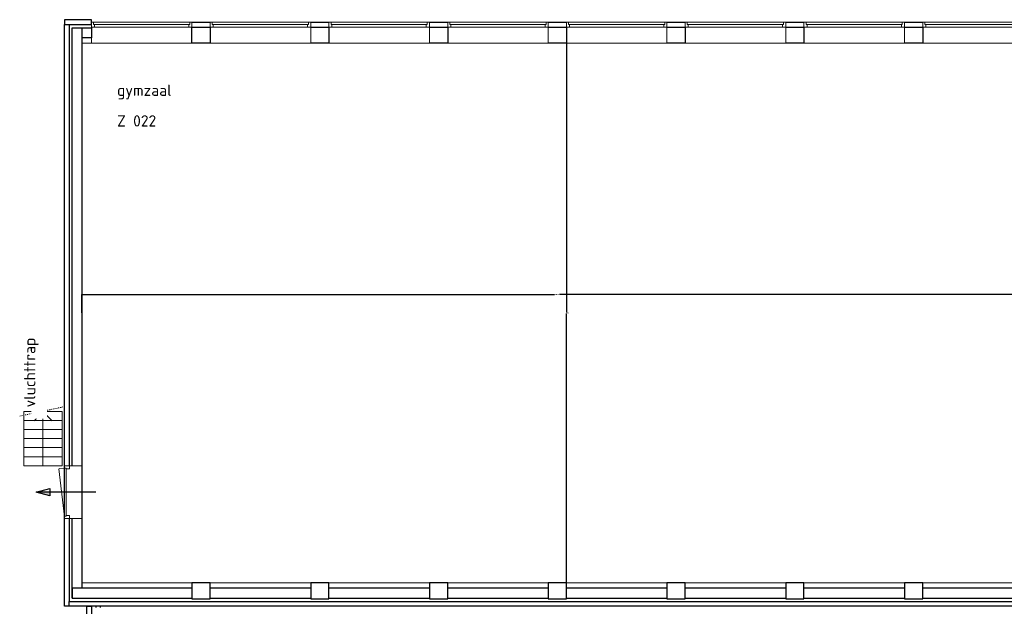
# Model space of a CAD drawing. Header units: millimetres. Extents: x -28579 to 211491, y -26192 to 102706.
# Tile 14 of 48: x -28579 to -6733, y 39968 to 52983. Entities that reach past the tile are written whole.
import ezdxf

# ---------------------------------------------------------------- set-up
doc = ezdxf.new("R2010")
doc.units = ezdxf.units.MM
doc.header["$LTSCALE"] = 100
doc.header["$PDMODE"] = 1
doc.header["$PDSIZE"] = -2
doc.linetypes.add('STYLE_01', pattern=[0.416641, 0.208282, -0.208359])
for name, color, linetype in [('AL22FF1-_KALKZANDST', 2, 'Continuous'), ('AL28_BETON', 3, 'Continuous'), ('AL65_BEVEILIGING', 1, 'Continuous')]:
    doc.layers.add(name, color=color, linetype=linetype)
doc.layers.add('hulplijnen', color=6, linetype='Continuous', plot=False)
doc.layers.add('None', color=7, linetype='Continuous', lineweight=5)
doc.styles.get("Standard").update_dxf_attribs({"font": 'isocpeur.ttf'})
doc.styles.add('Tekton Plus Regular', font='isocpeur.ttf')
doc.dimstyles.get("Standard").update_dxf_attribs({"dimtxt": 0.18, "dimasz": 0.18, "dimexe": 0.18, "dimexo": 0.0625, "dimgap": 0.09, "dimtad": 0, "dimtih": 1, "dimtoh": 1, "dimdec": 4, "dimzin": 0, "dimdsep": 46, "dimtxsty": 'Standard', "dimcen": 0.09, "dimadec": 0, "dimazin": 0, "dimtfac": 1, "dimtdec": 4, "dimtofl": 0, "dimtmove": 0, "dimatfit": 0, "dimfxl": 1, "dimtolj": 1, "dimtzin": 0, "dimarcsym": 0})

# ---------------------------------------------------------------- blocks, each defined once
blk = doc.blocks.new('Group-167')
at = {"color": 8, "linetype": 'Continuous', "lineweight": 5}
blk.add_wipeout([(-82971, 25920), (-82121, 25920), (-82121, 25720), (-82971, 25720)], dxfattribs=at).dxf.layer = 'None'
at = {"layer": 'None', "color": 8, "linetype": 'Continuous', "lineweight": 5}
blk.add_lwpolyline([(-82971, 25920), (-82121, 25920), (-82121, 25720), (-82971, 25720)], close=True, dxfattribs=at)
at = {"color": 8, "linetype": 'Continuous', "lineweight": 5}
blk.add_wipeout([(-82971, 26120), (-82121, 26120), (-82121, 25920), (-82971, 25920)], dxfattribs=at).dxf.layer = 'None'
at = {"layer": 'None', "color": 8, "linetype": 'Continuous', "lineweight": 5}
blk.add_lwpolyline([(-82971, 26120), (-82121, 26120), (-82121, 25920), (-82971, 25920)], close=True, dxfattribs=at)
at = {"color": 8, "linetype": 'Continuous', "lineweight": 5}
blk.add_wipeout([(-82971, 26320), (-82121, 26320), (-82121, 26120), (-82971, 26120)], dxfattribs=at).dxf.layer = 'None'
at = {"layer": 'None', "color": 8, "linetype": 'Continuous', "lineweight": 5}
blk.add_lwpolyline([(-82971, 26320), (-82121, 26320), (-82121, 26120), (-82971, 26120)], close=True, dxfattribs=at)
at = {"color": 8, "linetype": 'Continuous', "lineweight": 5}
blk.add_wipeout([(-82971, 26520), (-82121, 26520), (-82121, 26320), (-82971, 26320)], dxfattribs=at).dxf.layer = 'None'
at = {"layer": 'None', "color": 8, "linetype": 'Continuous', "lineweight": 5}
blk.add_lwpolyline([(-82971, 26520), (-82121, 26520), (-82121, 26320), (-82971, 26320)], close=True, dxfattribs=at)
at = {"color": 8, "linetype": 'Continuous', "lineweight": 5}
blk.add_wipeout([(-82971, 26720), (-82121, 26720), (-82121, 26520), (-82971, 26520)], dxfattribs=at).dxf.layer = 'None'
at = {"layer": 'None', "color": 8, "linetype": 'Continuous', "lineweight": 5}
blk.add_lwpolyline([(-82971, 26720), (-82121, 26720), (-82121, 26520), (-82971, 26520)], close=True, dxfattribs=at)
at = {"color": 8, "linetype": 'Continuous', "lineweight": 5}
blk.add_wipeout([(-82971, 26920), (-82121, 26920), (-82121, 26720), (-82971, 26720)], dxfattribs=at).dxf.layer = 'None'
at = {"layer": 'None', "color": 8, "linetype": 'STYLE_01', "lineweight": 5}
blk.add_line((-83062, 26820), (-81982, 27048), dxfattribs=at)
at = {"layer": 'None', "color": 8, "linetype": 'Continuous', "lineweight": 5}
for p, q in [((-82542, 26918), (-82742, 26718)), ((-82546, 26914), (-82546, 25720)), ((-82542, 26918), (-82342, 26718))]:
    blk.add_line(p, q, dxfattribs=at)
blk.add_lwpolyline([(-82971, 26920), (-82121, 26920), (-82121, 26720), (-82971, 26720)], close=True, dxfattribs=at)
blk = doc.blocks.new('Group-191')
at = {"color": 255, "linetype": 'Continuous', "lineweight": 5}
blk.add_wipeout([(-82071, 25720), (-81681, 25720), (-81681, 24550), (-82071, 24550)], dxfattribs=at).dxf.layer = 'None'
at = {"layer": 'None', "color": 255, "linetype": 'Continuous', "lineweight": 5}
blk.add_lwpolyline([(-82071, 25720), (-81681, 25720), (-81681, 24550), (-82071, 24550)], close=True, dxfattribs=at)
at = {"color": 8, "linetype": 'Continuous', "lineweight": 5}
for points in [[(-82071, 25653), (-81957, 25653), (-81957, 25720), (-82071, 25720)], [(-82071, 24617), (-81957, 24617), (-81957, 24550), (-82071, 24550)]]:
    blk.add_wipeout(points, dxfattribs=at).dxf.layer = 'None'
at = {"layer": 'None', "color": 8, "linetype": 'Continuous', "lineweight": 5}
for points in [[(-82071, 25653), (-81957, 25653), (-81957, 25720), (-82071, 25720)], [(-82071, 24617), (-81957, 24617), (-81957, 24550), (-82071, 24550)]]:
    blk.add_lwpolyline(points, close=True, dxfattribs=at)
at = {"color": 8, "linetype": 'Continuous', "lineweight": 5}
blk.add_wipeout([(-82071, 25668), (-82031, 25668), (-82031, 24602), (-82071, 24602)], dxfattribs=at).dxf.layer = 'None'
at = {"layer": 'None', "color": 8, "linetype": 'Continuous', "lineweight": 5}
for p, q in [((-82071, 24583), (-82194, 25653)), ((-82188, 25655), (-82071, 25668)), ((-82071, 25720), (-81681, 25720)), ((-82071, 24550), (-81681, 24550))]:
    blk.add_line(p, q, dxfattribs=at)
blk.add_lwpolyline([(-82071, 25668), (-82031, 25668), (-82031, 24602), (-82071, 24602)], close=True, dxfattribs=at)
blk = doc.blocks.new('Group-184')
at = {"color": 8, "linetype": 'Continuous', "lineweight": 5}
blk.add_wipeout([(-63026, 35562), (-60796, 35562), (-60796, 35448), (-63026, 35448)], dxfattribs=at).dxf.layer = 'None'
at = {"layer": 'None', "color": 8, "linetype": 'Continuous', "lineweight": 5}
blk.add_lwpolyline([(-63026, 35562), (-60796, 35562), (-60796, 35448), (-63026, 35448)], close=True, dxfattribs=at)
at = {"color": 8, "linetype": 'Continuous', "lineweight": 5}
blk.add_wipeout([(-63026, 35562), (-60796, 35562), (-60796, 35448), (-63026, 35448)], dxfattribs=at).dxf.layer = 'None'
at = {"layer": 'None', "color": 8, "linetype": 'Continuous', "lineweight": 5}
blk.add_lwpolyline([(-63026, 35562), (-60796, 35562), (-60796, 35448), (-63026, 35448)], close=True, dxfattribs=at)
at = {"color": 8, "linetype": 'Continuous', "lineweight": 5}
for points in [[(-63026, 35562), (-63026, 35448), (-62958, 35448), (-62958, 35512), (-62979, 35512), (-62979, 35562)], [(-60796, 35562), (-60796, 35448), (-60865, 35448), (-60865, 35512), (-60844, 35512), (-60844, 35562)]]:
    blk.add_wipeout(points, dxfattribs=at).dxf.layer = 'None'
at = {"layer": 'None', "color": 8, "linetype": 'Continuous', "lineweight": 5}
blk.add_line((-60865, 35512), (-62979, 35512), dxfattribs=at)
for points in [[(-63026, 35562), (-63026, 35448), (-62958, 35448), (-62958, 35512), (-62979, 35512), (-62979, 35562)], [(-60796, 35562), (-60796, 35448), (-60865, 35448), (-60865, 35512), (-60844, 35512), (-60844, 35562)]]:
    blk.add_lwpolyline(points, close=True, dxfattribs=at)
blk = doc.blocks.new('Group-182')
at = {"color": 8, "linetype": 'Continuous', "lineweight": 5}
blk.add_wipeout([(-65661, 35562), (-63431, 35562), (-63431, 35448), (-65661, 35448)], dxfattribs=at).dxf.layer = 'None'
at = {"layer": 'None', "color": 8, "linetype": 'Continuous', "lineweight": 5}
blk.add_lwpolyline([(-65661, 35562), (-63431, 35562), (-63431, 35448), (-65661, 35448)], close=True, dxfattribs=at)
at = {"color": 8, "linetype": 'Continuous', "lineweight": 5}
blk.add_wipeout([(-65661, 35562), (-63431, 35562), (-63431, 35448), (-65661, 35448)], dxfattribs=at).dxf.layer = 'None'
at = {"layer": 'None', "color": 8, "linetype": 'Continuous', "lineweight": 5}
blk.add_lwpolyline([(-65661, 35562), (-63431, 35562), (-63431, 35448), (-65661, 35448)], close=True, dxfattribs=at)
at = {"color": 8, "linetype": 'Continuous', "lineweight": 5}
for points in [[(-65661, 35562), (-65661, 35448), (-65593, 35448), (-65593, 35512), (-65614, 35512), (-65614, 35562)], [(-63431, 35562), (-63431, 35448), (-63500, 35448), (-63500, 35512), (-63479, 35512), (-63479, 35562)]]:
    blk.add_wipeout(points, dxfattribs=at).dxf.layer = 'None'
at = {"layer": 'None', "color": 8, "linetype": 'Continuous', "lineweight": 5}
blk.add_line((-63500, 35512), (-65614, 35512), dxfattribs=at)
for points in [[(-65661, 35562), (-65661, 35448), (-65593, 35448), (-65593, 35512), (-65614, 35512), (-65614, 35562)], [(-63431, 35562), (-63431, 35448), (-63500, 35448), (-63500, 35512), (-63479, 35512), (-63479, 35562)]]:
    blk.add_lwpolyline(points, close=True, dxfattribs=at)
blk = doc.blocks.new('Group-180')
at = {"color": 8, "linetype": 'Continuous', "lineweight": 5}
blk.add_wipeout([(-68296, 35562), (-66066, 35562), (-66066, 35448), (-68296, 35448)], dxfattribs=at).dxf.layer = 'None'
at = {"layer": 'None', "color": 8, "linetype": 'Continuous', "lineweight": 5}
blk.add_lwpolyline([(-68296, 35562), (-66066, 35562), (-66066, 35448), (-68296, 35448)], close=True, dxfattribs=at)
at = {"color": 8, "linetype": 'Continuous', "lineweight": 5}
blk.add_wipeout([(-68296, 35562), (-66066, 35562), (-66066, 35448), (-68296, 35448)], dxfattribs=at).dxf.layer = 'None'
at = {"layer": 'None', "color": 8, "linetype": 'Continuous', "lineweight": 5}
blk.add_lwpolyline([(-68296, 35562), (-66066, 35562), (-66066, 35448), (-68296, 35448)], close=True, dxfattribs=at)
at = {"color": 8, "linetype": 'Continuous', "lineweight": 5}
for points in [[(-68296, 35562), (-68296, 35448), (-68228, 35448), (-68228, 35512), (-68249, 35512), (-68249, 35562)], [(-66066, 35562), (-66066, 35448), (-66135, 35448), (-66135, 35512), (-66114, 35512), (-66114, 35562)]]:
    blk.add_wipeout(points, dxfattribs=at).dxf.layer = 'None'
at = {"layer": 'None', "color": 8, "linetype": 'Continuous', "lineweight": 5}
blk.add_line((-66135, 35512), (-68249, 35512), dxfattribs=at)
for points in [[(-68296, 35562), (-68296, 35448), (-68228, 35448), (-68228, 35512), (-68249, 35512), (-68249, 35562)], [(-66066, 35562), (-66066, 35448), (-66135, 35448), (-66135, 35512), (-66114, 35512), (-66114, 35562)]]:
    blk.add_lwpolyline(points, close=True, dxfattribs=at)
blk = doc.blocks.new('Group-178')
at = {"color": 8, "linetype": 'Continuous', "lineweight": 5}
blk.add_wipeout([(-70931, 35562), (-68701, 35562), (-68701, 35448), (-70931, 35448)], dxfattribs=at).dxf.layer = 'None'
at = {"layer": 'None', "color": 8, "linetype": 'Continuous', "lineweight": 5}
blk.add_lwpolyline([(-70931, 35562), (-68701, 35562), (-68701, 35448), (-70931, 35448)], close=True, dxfattribs=at)
at = {"color": 8, "linetype": 'Continuous', "lineweight": 5}
blk.add_wipeout([(-70931, 35562), (-68701, 35562), (-68701, 35448), (-70931, 35448)], dxfattribs=at).dxf.layer = 'None'
at = {"layer": 'None', "color": 8, "linetype": 'Continuous', "lineweight": 5}
blk.add_lwpolyline([(-70931, 35562), (-68701, 35562), (-68701, 35448), (-70931, 35448)], close=True, dxfattribs=at)
at = {"color": 8, "linetype": 'Continuous', "lineweight": 5}
for points in [[(-70931, 35562), (-70931, 35448), (-70863, 35448), (-70863, 35512), (-70884, 35512), (-70884, 35562)], [(-68701, 35562), (-68701, 35448), (-68770, 35448), (-68770, 35512), (-68749, 35512), (-68749, 35562)]]:
    blk.add_wipeout(points, dxfattribs=at).dxf.layer = 'None'
at = {"layer": 'None', "color": 8, "linetype": 'Continuous', "lineweight": 5}
blk.add_line((-68770, 35512), (-70884, 35512), dxfattribs=at)
for points in [[(-70931, 35562), (-70931, 35448), (-70863, 35448), (-70863, 35512), (-70884, 35512), (-70884, 35562)], [(-68701, 35562), (-68701, 35448), (-68770, 35448), (-68770, 35512), (-68749, 35512), (-68749, 35562)]]:
    blk.add_lwpolyline(points, close=True, dxfattribs=at)
blk = doc.blocks.new('Group-176')
at = {"color": 8, "linetype": 'Continuous', "lineweight": 5}
blk.add_wipeout([(-73566, 35562), (-71336, 35562), (-71336, 35448), (-73566, 35448)], dxfattribs=at).dxf.layer = 'None'
at = {"layer": 'None', "color": 8, "linetype": 'Continuous', "lineweight": 5}
blk.add_lwpolyline([(-73566, 35562), (-71336, 35562), (-71336, 35448), (-73566, 35448)], close=True, dxfattribs=at)
at = {"color": 8, "linetype": 'Continuous', "lineweight": 5}
blk.add_wipeout([(-73566, 35562), (-71336, 35562), (-71336, 35448), (-73566, 35448)], dxfattribs=at).dxf.layer = 'None'
at = {"layer": 'None', "color": 8, "linetype": 'Continuous', "lineweight": 5}
blk.add_lwpolyline([(-73566, 35562), (-71336, 35562), (-71336, 35448), (-73566, 35448)], close=True, dxfattribs=at)
at = {"color": 8, "linetype": 'Continuous', "lineweight": 5}
for points in [[(-73566, 35562), (-73566, 35448), (-73498, 35448), (-73498, 35512), (-73519, 35512), (-73519, 35562)], [(-71336, 35562), (-71336, 35448), (-71405, 35448), (-71405, 35512), (-71384, 35512), (-71384, 35562)]]:
    blk.add_wipeout(points, dxfattribs=at).dxf.layer = 'None'
at = {"layer": 'None', "color": 8, "linetype": 'Continuous', "lineweight": 5}
blk.add_line((-71405, 35512), (-73519, 35512), dxfattribs=at)
for points in [[(-73566, 35562), (-73566, 35448), (-73498, 35448), (-73498, 35512), (-73519, 35512), (-73519, 35562)], [(-71336, 35562), (-71336, 35448), (-71405, 35448), (-71405, 35512), (-71384, 35512), (-71384, 35562)]]:
    blk.add_lwpolyline(points, close=True, dxfattribs=at)
blk = doc.blocks.new('Group-174')
at = {"color": 8, "linetype": 'Continuous', "lineweight": 5}
blk.add_wipeout([(-76201, 35562), (-73971, 35562), (-73971, 35448), (-76201, 35448)], dxfattribs=at).dxf.layer = 'None'
at = {"layer": 'None', "color": 8, "linetype": 'Continuous', "lineweight": 5}
blk.add_lwpolyline([(-76201, 35562), (-73971, 35562), (-73971, 35448), (-76201, 35448)], close=True, dxfattribs=at)
at = {"color": 8, "linetype": 'Continuous', "lineweight": 5}
blk.add_wipeout([(-76201, 35562), (-73971, 35562), (-73971, 35448), (-76201, 35448)], dxfattribs=at).dxf.layer = 'None'
at = {"layer": 'None', "color": 8, "linetype": 'Continuous', "lineweight": 5}
blk.add_lwpolyline([(-76201, 35562), (-73971, 35562), (-73971, 35448), (-76201, 35448)], close=True, dxfattribs=at)
at = {"color": 8, "linetype": 'Continuous', "lineweight": 5}
for points in [[(-76201, 35562), (-76201, 35448), (-76133, 35448), (-76133, 35512), (-76154, 35512), (-76154, 35562)], [(-73971, 35562), (-73971, 35448), (-74040, 35448), (-74040, 35512), (-74019, 35512), (-74019, 35562)]]:
    blk.add_wipeout(points, dxfattribs=at).dxf.layer = 'None'
at = {"layer": 'None', "color": 8, "linetype": 'Continuous', "lineweight": 5}
blk.add_line((-74040, 35512), (-76154, 35512), dxfattribs=at)
for points in [[(-76201, 35562), (-76201, 35448), (-76133, 35448), (-76133, 35512), (-76154, 35512), (-76154, 35562)], [(-73971, 35562), (-73971, 35448), (-74040, 35448), (-74040, 35512), (-74019, 35512), (-74019, 35562)]]:
    blk.add_lwpolyline(points, close=True, dxfattribs=at)
blk = doc.blocks.new('Group-172')
at = {"color": 8, "linetype": 'Continuous', "lineweight": 5}
blk.add_wipeout([(-78836, 35562), (-76606, 35562), (-76606, 35448), (-78836, 35448)], dxfattribs=at).dxf.layer = 'None'
at = {"layer": 'None', "color": 8, "linetype": 'Continuous', "lineweight": 5}
blk.add_lwpolyline([(-78836, 35562), (-76606, 35562), (-76606, 35448), (-78836, 35448)], close=True, dxfattribs=at)
at = {"color": 8, "linetype": 'Continuous', "lineweight": 5}
blk.add_wipeout([(-78836, 35562), (-76606, 35562), (-76606, 35448), (-78836, 35448)], dxfattribs=at).dxf.layer = 'None'
at = {"layer": 'None', "color": 8, "linetype": 'Continuous', "lineweight": 5}
blk.add_lwpolyline([(-78836, 35562), (-76606, 35562), (-76606, 35448), (-78836, 35448)], close=True, dxfattribs=at)
at = {"color": 8, "linetype": 'Continuous', "lineweight": 5}
for points in [[(-78836, 35562), (-78836, 35448), (-78768, 35448), (-78768, 35512), (-78789, 35512), (-78789, 35562)], [(-76606, 35562), (-76606, 35448), (-76675, 35448), (-76675, 35512), (-76654, 35512), (-76654, 35562)]]:
    blk.add_wipeout(points, dxfattribs=at).dxf.layer = 'None'
at = {"layer": 'None', "color": 8, "linetype": 'Continuous', "lineweight": 5}
blk.add_line((-76675, 35512), (-78789, 35512), dxfattribs=at)
for points in [[(-78836, 35562), (-78836, 35448), (-78768, 35448), (-78768, 35512), (-78789, 35512), (-78789, 35562)], [(-76606, 35562), (-76606, 35448), (-76675, 35448), (-76675, 35512), (-76654, 35512), (-76654, 35562)]]:
    blk.add_lwpolyline(points, close=True, dxfattribs=at)
blk = doc.blocks.new('*D361')
at = {"layer": 'Defpoints', "color": 0, "linetype": 'Continuous', "lineweight": 0, "ltscale": 0.5, "transparency": 16777216}
for p in [(-6123, 46886), (-27198, 46476), (-6123, 46476)]:
    blk.add_point(p, dxfattribs=at)
at = {"layer": 'hulplijnen', "color": 0, "linetype": 'Continuous', "lineweight": -2, "ltscale": 0.5, "transparency": 16777216}
for p, q in [((-27198, 46476), (-27198, 46886)), ((-27198, 46886), (-16716, 46886)), ((-6123, 46886), (-16605, 46886)), ((-6123, 46476), (-6123, 46886))]:
    blk.add_line(p, q, dxfattribs=at)
at = {"layer": 'hulplijnen', "color": 0, "linetype": 'Continuous', "lineweight": 0, "ltscale": 0.5, "transparency": 16777216}
for points in [[(-27198, 46886), (-27198, 46886), (-27198, 46886)], [(-6123, 46886), (-6123, 46886), (-6123, 46886)]]:
    blk.add_solid(points, dxfattribs=at)
at = {"layer": 'hulplijnen', "color": 0, "linetype": 'Continuous', "lineweight": 0, "ltscale": 0.5, "transparency": 16777216, "insert": (-16660, 46886), "char_height": 18, "attachment_point": 5}
blk.add_mtext('\\A1;21075.0000', dxfattribs=at)
blk = doc.blocks.new('*D362')
at = {"layer": 'Defpoints', "color": 0, "linetype": 'Continuous', "lineweight": 0, "ltscale": 0.5, "transparency": 16777216}
for p in [(-16448, 52463), (-16448, 52463), (-16448, 40488)]:
    blk.add_point(p, dxfattribs=at)
at = {"layer": 'hulplijnen', "color": 0, "linetype": 'Continuous', "lineweight": -2, "ltscale": 0.5, "transparency": 16777216}
for p, q in [((-16448.0625, 52463), (-16448.18, 52463)), ((-16448, 52462.82), (-16448, 46484.59)), ((-16448, 40488.18), (-16448, 46466.41)), ((-16448.0625, 40488), (-16448.18, 40488))]:
    blk.add_line(p, q, dxfattribs=at)
at = {"layer": 'hulplijnen', "color": 0, "linetype": 'Continuous', "lineweight": 0, "ltscale": 0.5, "transparency": 16777216}
for points in [[(-16448.03, 52462.82), (-16447.97, 52462.82), (-16448, 52463)], [(-16448.03, 40488.18), (-16447.97, 40488.18), (-16448, 40488)]]:
    blk.add_solid(points, dxfattribs=at)
at = {"layer": 'hulplijnen', "color": 0, "linetype": 'Continuous', "lineweight": 0, "ltscale": 0.5, "transparency": 16777216, "insert": (-16448, 46475.5), "char_height": 18, "attachment_point": 5}
blk.add_mtext('\\A1;11975.0000', dxfattribs=at)

msp = doc.modelspace()

# ---------------------------------------------------------------- hatches: boundary and pattern name
at = {"layer": 'AL65_BEVEILIGING'}
msp.add_hatch(color=256, dxfattribs=at).paths.add_polyline_path([(-27909.95324, 42503), (-27909.95324, 42422.63669), (-28209.87321, 42503)])

# ---------------------------------------------------------------- linework, layer by layer
msp.add_lwpolyline([(-28209.87321, 42503), (-27909.95324, 42583.36331), (-27909.95324, 42422.63669), (-28209.87321, 42503)], dxfattribs=at)

# ---------------------------------------------------------------- block references
at = {"layer": 'None', "color": 7}
msp.add_blockref('Group-167', (54483, 17368), dxfattribs=at)

# ---------------------------------------------------------------- wipeouts: each hides what was drawn before it
at = {"color": 8, "linetype": 'Continuous', "lineweight": 5}
for points in [[(-27460, 52983), (-27588, 52983), (-27588, 52873), (-27460, 52873), (-26988, 52873), (-26988, 52983)], [(-8543, 52930), (-6313, 52930), (-6313, 52463), (-8543, 52463)]]:
    msp.add_wipeout(points, dxfattribs=at).dxf.layer = 'None'
at = {"color": 1, "linetype": 'Continuous', "lineweight": 35}
msp.add_wipeout([(-26419, 51089.48), (-24793.73987, 51089.48), (-24793.73987, 51623), (-26419, 51623)], dxfattribs=at).dxf.layer = 'None'
at = {"color": 92, "linetype": 'Continuous', "lineweight": 25}
msp.add_wipeout([(-26419, 50475.16), (-25378.42001, 50475.16), (-25378.42001, 50932), (-26419, 50932)], dxfattribs=at).dxf.layer = 'None'

# ---------------------------------------------------------------- next in the draw order: linework, layer by layer
at = {"layer": 'AL22FF1-_KALKZANDST'}
msp.add_lwpolyline([(-27460, 52983), (-27588, 52983), (-27588, 52873), (-27460, 52873), (-26988, 52873), (-26988, 52983)], close=True, dxfattribs=at)
at = {"layer": 'None', "color": 8, "linetype": 'Continuous', "lineweight": 5}
msp.add_lwpolyline([(-8543, 52930), (-6313, 52930), (-6313, 52463), (-8543, 52463)], close=True, dxfattribs=at)

# ---------------------------------------------------------------- next in the draw order: texts
at = {"layer": 'None', "color": 1, "char_height": 250, "attachment_point": 1, "line_spacing_factor": 0.976858, "style": 'Tekton Plus Regular'}
for s, insert in [('gymzaal', (-26419, 51541.99172)), ('Z 022', (-26419, 50862.63461))]:
    msp.add_mtext(s, dxfattribs=dict(at, insert=insert))

# ---------------------------------------------------------------- next in the draw order: wipeouts: each hides what was drawn before it
at = {"color": 8, "linetype": 'Continuous', "lineweight": 5}
msp.add_wipeout([(-27976.56, 44133), (-27976.56, 45478.14009), (-28320, 45478.14009), (-28320, 44133)], dxfattribs=at).dxf.layer = 'None'

# ---------------------------------------------------------------- next in the draw order: texts
at = {"layer": 'None', "color": 1, "insert": (-28482.73533, 44380.48659), "char_height": 250, "attachment_point": 1, "rotation": 90, "line_spacing_factor": 0.976858, "style": 'Tekton Plus Regular'}
msp.add_mtext('vluchttrap', dxfattribs=at)

# ---------------------------------------------------------------- next in the draw order: wipeouts: each hides what was drawn before it
at = {"color": 8, "linetype": 'Continuous', "lineweight": 5}
for points in [[(-27588, 52873), (-27478, 52873), (-27478, 39968), (-27588, 39968)], [(-26988, 52930), (-24758, 52930), (-24758, 52463), (-26988, 52463)], [(-8948, 52816), (-8543, 52816), (-8543, 52463), (-8948, 52463)]]:
    msp.add_wipeout(points, dxfattribs=at).dxf.layer = 'None'

# ---------------------------------------------------------------- next in the draw order: linework, layer by layer
at = {"layer": 'AL22FF1-_KALKZANDST'}
msp.add_lwpolyline([(-27588, 52873), (-27478, 52873), (-27478, 39968), (-27588, 39968)], close=True, dxfattribs=at)
at = {"layer": 'AL28_BETON'}
msp.add_lwpolyline([(-8948, 52816), (-8543, 52816), (-8543, 52463), (-8948, 52463)], close=True, dxfattribs=at)

# ---------------------------------------------------------------- next in the draw order: wipeouts: each hides what was drawn before it
at = {"color": 8, "linetype": 'Continuous', "lineweight": 5}
msp.add_wipeout([(-27198, 52803), (-26988, 52803), (-26988, 52583), (-27198, 52583)], dxfattribs=at).dxf.layer = 'None'

# ---------------------------------------------------------------- next in the draw order: linework, layer by layer
at = {"layer": 'AL22FF1-_KALKZANDST'}
msp.add_lwpolyline([(-27198, 52803), (-26988, 52803), (-26988, 52583), (-27198, 52583)], close=True, dxfattribs=at)

# ---------------------------------------------------------------- next in the draw order: block references
at = {"layer": 'None', "color": 7}
msp.add_blockref('Group-184', (54483, 17368), dxfattribs=at)

# ---------------------------------------------------------------- next in the draw order: linework, layer by layer
at = {"layer": 'AL22FF1-_KALKZANDST'}
msp.add_line((-8948, 52930), (-8543, 52930), dxfattribs=at)

# ---------------------------------------------------------------- next in the draw order: wipeouts: each hides what was drawn before it
at = {"color": 8, "linetype": 'Continuous', "lineweight": 5}
msp.add_wipeout([(-27418, 52803), (-27198, 52803), (-27198, 40148), (-27418, 40148)], dxfattribs=at).dxf.layer = 'None'

# ---------------------------------------------------------------- next in the draw order: linework, layer by layer
at = {"layer": 'AL22FF1-_KALKZANDST'}
msp.add_lwpolyline([(-27418, 52803), (-27198, 52803), (-27198, 40148), (-27418, 40148)], close=True, dxfattribs=at)

# ---------------------------------------------------------------- next in the draw order: dimensions: what is measured, and where the dimension line sits
at = {"layer": 'hulplijnen', "linetype": 'Continuous', "lineweight": 0, "ltscale": 0.5}
dim = msp.add_linear_dim(base=(-6123, 46886.05163), p1=(-27198, 46475.5), p2=(-6123, 46475.5), dimstyle='Standard', override={"dimtxt": 18}, dxfattribs=at)
dim.commit()
dim.dimension.update_dxf_attribs({"geometry": '*D361', "text_midpoint": (-16660.5, 46886.05163)})

# ---------------------------------------------------------------- next in the draw order: wipeouts: each hides what was drawn before it
at = {"color": 8, "linetype": 'Continuous', "lineweight": 5}
msp.add_wipeout([(-11178, 52930), (-8948, 52930), (-8948, 52463), (-11178, 52463)], dxfattribs=at).dxf.layer = 'None'

# ---------------------------------------------------------------- next in the draw order: linework, layer by layer
at = {"layer": 'None', "color": 8, "linetype": 'Continuous', "lineweight": 5}
msp.add_lwpolyline([(-11178, 52930), (-8948, 52930), (-8948, 52463), (-11178, 52463)], close=True, dxfattribs=at)

# ---------------------------------------------------------------- next in the draw order: block references
at = {"layer": 'None', "color": 7}
msp.add_blockref('Group-191', (54483, 17368), dxfattribs=at)

# ---------------------------------------------------------------- next in the draw order: wipeouts: each hides what was drawn before it
at = {"color": 8, "linetype": 'Continuous', "lineweight": 5}
msp.add_wipeout([(-22238, 39968), (-27478, 39968), (-27478, 40078), (-22238, 40078), (-3031, 40078), (-3031, 39968)], dxfattribs=at).dxf.layer = 'None'

# ---------------------------------------------------------------- next in the draw order: linework, layer by layer
at = {"layer": 'AL22FF1-_KALKZANDST'}
for points in [[(-22238, 39968), (-27478, 39968), (-27478, 40078), (-22238, 40078), (-3031, 40078), (-3031, 39968)], [(-27488, 25943), (-27588, 25943), (-27588, 27043), (-27588, 27143), (-27488, 27143), (-27268, 27143), (-27168, 27143), (-27088, 27143), (-27088, 39856), (-27088, 39943), (-27088, 39968), (-26987, 39968), (-26987, 39856), (-26988, 39856), (-26988, 27143), (-26988, 27043), (-27168, 27043), (-27268, 27043), (-27488, 27043)]]:
    msp.add_lwpolyline(points, close=True, dxfattribs=at)
msp.add_lwpolyline([(-26788, 39943), (-26788, 39968), (-26888, 39968), (-26888, 39943)], dxfattribs=at)
at = {"layer": 'AL65_BEVEILIGING'}
msp.add_line((-26886.12679, 42503), (-28209.87321, 42503), dxfattribs=at)

# ---------------------------------------------------------------- next in the draw order: wipeouts: each hides what was drawn before it
at = {"color": 8, "linetype": 'Continuous', "lineweight": 5}
msp.add_wipeout([(-11583, 52816), (-11178, 52816), (-11178, 52463), (-11583, 52463)], dxfattribs=at).dxf.layer = 'None'

# ---------------------------------------------------------------- next in the draw order: linework, layer by layer
at = {"layer": 'AL28_BETON'}
msp.add_lwpolyline([(-11583, 52816), (-11178, 52816), (-11178, 52463), (-11583, 52463)], close=True, dxfattribs=at)

# ---------------------------------------------------------------- next in the draw order: wipeouts: each hides what was drawn before it
at = {"color": 8, "linetype": 'Continuous', "lineweight": 5}
msp.add_wipeout([(-27418, 40148), (-6313, 40148), (-6313, 40368), (-27418, 40368)], dxfattribs=at).dxf.layer = 'None'

# ---------------------------------------------------------------- next in the draw order: linework, layer by layer
at = {"layer": 'AL22FF1-_KALKZANDST'}
msp.add_lwpolyline([(-27418, 40148), (-6313, 40148), (-6313, 40368), (-27418, 40368)], close=True, dxfattribs=at)

# ---------------------------------------------------------------- next in the draw order: block references
at = {"layer": 'None', "color": 7}
msp.add_blockref('Group-182', (54483, 17368), dxfattribs=at)

# ---------------------------------------------------------------- next in the draw order: linework, layer by layer
at = {"layer": 'AL22FF1-_KALKZANDST'}
msp.add_line((-11583, 52930), (-11178, 52930), dxfattribs=at)

# ---------------------------------------------------------------- next in the draw order: wipeouts: each hides what was drawn before it
at = {"color": 8, "linetype": 'Continuous', "lineweight": 5}
for points in [[(-24758, 40135), (-24353, 40135), (-24353, 40488), (-24758, 40488)], [(-22123, 40135), (-21718, 40135), (-21718, 40488), (-22123, 40488)], [(-19488, 40135), (-19083, 40135), (-19083, 40488), (-19488, 40488)], [(-16853, 40135), (-16448, 40135), (-16448, 40488), (-16853, 40488)], [(-14218, 40135), (-13813, 40135), (-13813, 40488), (-14218, 40488)], [(-11583, 40135), (-11178, 40135), (-11178, 40488), (-11583, 40488)], [(-8948, 40135), (-8543, 40135), (-8543, 40488), (-8948, 40488)]]:
    msp.add_wipeout(points, dxfattribs=at).dxf.layer = 'None'

# ---------------------------------------------------------------- next in the draw order: linework, layer by layer
at = {"layer": 'AL28_BETON'}
for points in [[(-24758, 40135), (-24353, 40135), (-24353, 40488), (-24758, 40488)], [(-22123, 40135), (-21718, 40135), (-21718, 40488), (-22123, 40488)], [(-19488, 40135), (-19083, 40135), (-19083, 40488), (-19488, 40488)], [(-16853, 40135), (-16448, 40135), (-16448, 40488), (-16853, 40488)], [(-14218, 40135), (-13813, 40135), (-13813, 40488), (-14218, 40488)], [(-11583, 40135), (-11178, 40135), (-11178, 40488), (-11583, 40488)], [(-8948, 40135), (-8543, 40135), (-8543, 40488), (-8948, 40488)]]:
    msp.add_lwpolyline(points, close=True, dxfattribs=at)

# ---------------------------------------------------------------- next in the draw order: wipeouts: each hides what was drawn before it
at = {"color": 8, "linetype": 'Continuous', "lineweight": 5}
msp.add_wipeout([(-13813, 52930), (-11583, 52930), (-11583, 52463), (-13813, 52463)], dxfattribs=at).dxf.layer = 'None'

# ---------------------------------------------------------------- next in the draw order: linework, layer by layer
at = {"layer": 'None', "color": 8, "linetype": 'Continuous', "lineweight": 5}
msp.add_lwpolyline([(-13813, 52930), (-11583, 52930), (-11583, 52463), (-13813, 52463)], close=True, dxfattribs=at)

# ---------------------------------------------------------------- next in the draw order: wipeouts: each hides what was drawn before it
at = {"color": 8, "linetype": 'Continuous', "lineweight": 5}
msp.add_wipeout([(-14218, 52816), (-13813, 52816), (-13813, 52463), (-14218, 52463)], dxfattribs=at).dxf.layer = 'None'

# ---------------------------------------------------------------- next in the draw order: linework, layer by layer
at = {"layer": 'AL28_BETON'}
msp.add_lwpolyline([(-14218, 52816), (-13813, 52816), (-13813, 52463), (-14218, 52463)], close=True, dxfattribs=at)

# ---------------------------------------------------------------- next in the draw order: block references
at = {"layer": 'None', "color": 7}
msp.add_blockref('Group-180', (54483, 17368), dxfattribs=at)

# ---------------------------------------------------------------- next in the draw order: linework, layer by layer
at = {"layer": 'AL22FF1-_KALKZANDST'}
msp.add_line((-14218, 52930), (-13813, 52930), dxfattribs=at)

# ---------------------------------------------------------------- next in the draw order: wipeouts: each hides what was drawn before it
at = {"color": 8, "linetype": 'Continuous', "lineweight": 5}
msp.add_wipeout([(-16448, 52930), (-14218, 52930), (-14218, 52463), (-16448, 52463)], dxfattribs=at).dxf.layer = 'None'

# ---------------------------------------------------------------- next in the draw order: linework, layer by layer
at = {"layer": 'None', "color": 8, "linetype": 'Continuous', "lineweight": 5}
msp.add_lwpolyline([(-16448, 52930), (-14218, 52930), (-14218, 52463), (-16448, 52463)], close=True, dxfattribs=at)

# ---------------------------------------------------------------- next in the draw order: wipeouts: each hides what was drawn before it
at = {"color": 8, "linetype": 'Continuous', "lineweight": 5}
msp.add_wipeout([(-16853, 52816), (-16448, 52816), (-16448, 52463), (-16853, 52463)], dxfattribs=at).dxf.layer = 'None'

# ---------------------------------------------------------------- next in the draw order: linework, layer by layer
at = {"layer": 'AL28_BETON'}
msp.add_lwpolyline([(-16853, 52816), (-16448, 52816), (-16448, 52463), (-16853, 52463)], close=True, dxfattribs=at)

# ---------------------------------------------------------------- next in the draw order: dimensions: what is measured, and where the dimension line sits
at = {"layer": 'hulplijnen', "linetype": 'Continuous', "lineweight": 0, "ltscale": 0.5}
dim = msp.add_linear_dim(base=(-16448, 52463), p1=(-16448, 40488), p2=(-16448, 52463), angle=90, dimstyle='Standard', override={"dimtxt": 18}, dxfattribs=at)
dim.commit()
dim.dimension.update_dxf_attribs({"geometry": '*D362', "text_midpoint": (-16448, 46475.5)})

# ---------------------------------------------------------------- next in the draw order: block references
at = {"layer": 'None', "color": 7}
msp.add_blockref('Group-178', (54483, 17368), dxfattribs=at)

# ---------------------------------------------------------------- next in the draw order: linework, layer by layer
at = {"layer": 'AL22FF1-_KALKZANDST'}
msp.add_line((-16853, 52930), (-16448, 52930), dxfattribs=at)

# ---------------------------------------------------------------- next in the draw order: wipeouts: each hides what was drawn before it
at = {"color": 8, "linetype": 'Continuous', "lineweight": 5}
msp.add_wipeout([(-19083, 52930), (-16853, 52930), (-16853, 52463), (-19083, 52463)], dxfattribs=at).dxf.layer = 'None'

# ---------------------------------------------------------------- next in the draw order: linework, layer by layer
at = {"layer": 'None', "color": 8, "linetype": 'Continuous', "lineweight": 5}
msp.add_lwpolyline([(-19083, 52930), (-16853, 52930), (-16853, 52463), (-19083, 52463)], close=True, dxfattribs=at)

# ---------------------------------------------------------------- next in the draw order: wipeouts: each hides what was drawn before it
at = {"color": 8, "linetype": 'Continuous', "lineweight": 5}
msp.add_wipeout([(-19488, 52816), (-19083, 52816), (-19083, 52463), (-19488, 52463)], dxfattribs=at).dxf.layer = 'None'

# ---------------------------------------------------------------- next in the draw order: linework, layer by layer
at = {"layer": 'AL28_BETON'}
msp.add_lwpolyline([(-19488, 52816), (-19083, 52816), (-19083, 52463), (-19488, 52463)], close=True, dxfattribs=at)

# ---------------------------------------------------------------- next in the draw order: block references
at = {"layer": 'None', "color": 7}
msp.add_blockref('Group-176', (54483, 17368), dxfattribs=at)

# ---------------------------------------------------------------- next in the draw order: linework, layer by layer
at = {"layer": 'AL22FF1-_KALKZANDST'}
msp.add_line((-19488, 52930), (-19083, 52930), dxfattribs=at)

# ---------------------------------------------------------------- next in the draw order: wipeouts: each hides what was drawn before it
at = {"color": 8, "linetype": 'Continuous', "lineweight": 5}
msp.add_wipeout([(-21718, 52930), (-19488, 52930), (-19488, 52463), (-21718, 52463)], dxfattribs=at).dxf.layer = 'None'

# ---------------------------------------------------------------- next in the draw order: linework, layer by layer
at = {"layer": 'None', "color": 8, "linetype": 'Continuous', "lineweight": 5}
msp.add_lwpolyline([(-21718, 52930), (-19488, 52930), (-19488, 52463), (-21718, 52463)], close=True, dxfattribs=at)

# ---------------------------------------------------------------- next in the draw order: wipeouts: each hides what was drawn before it
at = {"color": 8, "linetype": 'Continuous', "lineweight": 5}
msp.add_wipeout([(-22123, 52816), (-21718, 52816), (-21718, 52463), (-22123, 52463)], dxfattribs=at).dxf.layer = 'None'

# ---------------------------------------------------------------- next in the draw order: linework, layer by layer
at = {"layer": 'AL28_BETON'}
msp.add_lwpolyline([(-22123, 52816), (-21718, 52816), (-21718, 52463), (-22123, 52463)], close=True, dxfattribs=at)

# ---------------------------------------------------------------- next in the draw order: block references
at = {"layer": 'None', "color": 7}
msp.add_blockref('Group-174', (54483, 17368), dxfattribs=at)

# ---------------------------------------------------------------- next in the draw order: linework, layer by layer
at = {"layer": 'AL22FF1-_KALKZANDST'}
msp.add_line((-22123, 52930), (-21718, 52930), dxfattribs=at)

# ---------------------------------------------------------------- next in the draw order: wipeouts: each hides what was drawn before it
at = {"color": 8, "linetype": 'Continuous', "lineweight": 5}
msp.add_wipeout([(-24353, 52930), (-22123, 52930), (-22123, 52463), (-24353, 52463)], dxfattribs=at).dxf.layer = 'None'

# ---------------------------------------------------------------- next in the draw order: linework, layer by layer
at = {"layer": 'None', "color": 8, "linetype": 'Continuous', "lineweight": 5}
msp.add_lwpolyline([(-24353, 52930), (-22123, 52930), (-22123, 52463), (-24353, 52463)], close=True, dxfattribs=at)

# ---------------------------------------------------------------- next in the draw order: wipeouts: each hides what was drawn before it
at = {"color": 8, "linetype": 'Continuous', "lineweight": 5}
msp.add_wipeout([(-24758, 52816), (-24353, 52816), (-24353, 52463), (-24758, 52463)], dxfattribs=at).dxf.layer = 'None'

# ---------------------------------------------------------------- next in the draw order: linework, layer by layer
at = {"layer": 'AL28_BETON'}
msp.add_lwpolyline([(-24758, 52816), (-24353, 52816), (-24353, 52463), (-24758, 52463)], close=True, dxfattribs=at)
at = {"layer": 'hulplijnen', "linetype": 'Continuous', "lineweight": 0, "ltscale": 0.5}
msp.add_lwpolyline([(-27198, 52463), (-6123, 52463), (-6123, 40488), (-27198, 40488)], close=True, dxfattribs=at)
at = {"layer": 'None', "color": 8, "linetype": 'Continuous', "lineweight": 5}
msp.add_line((-24758, 52463), (-26988, 52463), dxfattribs=at)

# ---------------------------------------------------------------- next in the draw order: block references
at = {"layer": 'None', "color": 7}
msp.add_blockref('Group-172', (54483, 17368), dxfattribs=at)

# ---------------------------------------------------------------- next in the draw order: linework, layer by layer
at = {"layer": 'AL22FF1-_KALKZANDST'}
msp.add_line((-24758, 52930), (-24353, 52930), dxfattribs=at)

# ---------------------------------------------------------------- next in the draw order: wipeouts: each hides what was drawn before it
at = {"color": 8, "linetype": 'Continuous', "lineweight": 5}
msp.add_wipeout([(-26988, 52930), (-24758, 52930), (-24758, 52816), (-26988, 52816)], dxfattribs=at).dxf.layer = 'None'

# ---------------------------------------------------------------- next in the draw order: linework, layer by layer
at = {"layer": 'None', "color": 8, "linetype": 'Continuous', "lineweight": 5}
msp.add_lwpolyline([(-26988, 52930), (-24758, 52930), (-24758, 52816), (-26988, 52816)], close=True, dxfattribs=at)

# ---------------------------------------------------------------- next in the draw order: wipeouts: each hides what was drawn before it
at = {"color": 8, "linetype": 'Continuous', "lineweight": 5}
msp.add_wipeout([(-26988, 52930), (-24758, 52930), (-24758, 52816), (-26988, 52816)], dxfattribs=at).dxf.layer = 'None'

# ---------------------------------------------------------------- next in the draw order: linework, layer by layer
at = {"layer": 'None', "color": 8, "linetype": 'Continuous', "lineweight": 5}
msp.add_lwpolyline([(-26988, 52930), (-24758, 52930), (-24758, 52816), (-26988, 52816)], close=True, dxfattribs=at)

# ---------------------------------------------------------------- next in the draw order: wipeouts: each hides what was drawn before it
at = {"color": 8, "linetype": 'Continuous', "lineweight": 5}
for points in [[(-26988, 52930), (-26988, 52816), (-26920, 52816), (-26920, 52880), (-26941, 52880), (-26941, 52930)], [(-24758, 52930), (-24758, 52816), (-24827, 52816), (-24827, 52880), (-24806, 52880), (-24806, 52930)]]:
    msp.add_wipeout(points, dxfattribs=at).dxf.layer = 'None'

# ---------------------------------------------------------------- next in the draw order: linework, layer by layer
at = {"layer": 'None', "color": 8, "linetype": 'Continuous', "lineweight": 5}
for p, q in [((-26988, 52930), (-24758, 52930)), ((-26988, 52463), (-26988, 52930)), ((-24827, 52880), (-26941, 52880)), ((-24758, 52930), (-24758, 52463))]:
    msp.add_line(p, q, dxfattribs=at)
for points in [[(-26988, 52930), (-26988, 52816), (-26920, 52816), (-26920, 52880), (-26941, 52880), (-26941, 52930)], [(-24758, 52930), (-24758, 52816), (-24827, 52816), (-24827, 52880), (-24806, 52880), (-24806, 52930)]]:
    msp.add_lwpolyline(points, close=True, dxfattribs=at)

doc.saveas('drawing.dxf')
